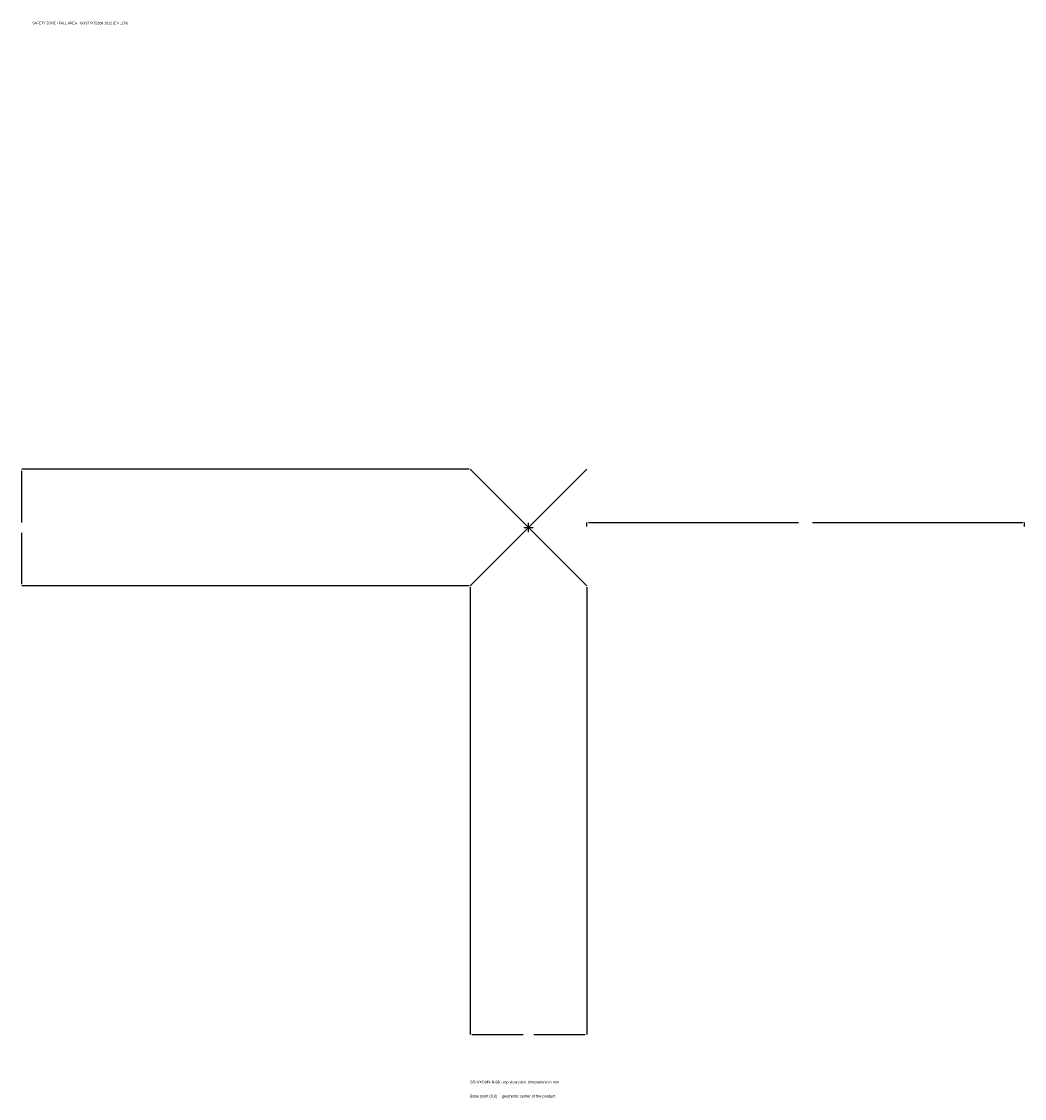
# Model space of a CAD drawing. Extents: x -1737 to 1700, y -1955 to 1733.
import ezdxf

# ---------------------------------------------------------------- set-up
doc = ezdxf.new("R2010")
doc.units = 0
for name, color, linetype in [('GP_MAF_zona_bezopasnosti', 1, 'Continuous'), ('ZSK_DANNYE', 3, 'Continuous'), ('ZSK_KONTUR', 7, 'Continuous'), ('ZSK_RAZMERY', 8, 'Continuous')]:
    doc.layers.add(name, color=color, linetype=linetype)
doc.dimstyles.new('ORION', dxfattribs={"dimtxt": 12, "dimasz": 7.2, "dimexe": 1.25, "dimexo": 3.6, "dimtad": 1, "dimcen": 2.5, "dimazin": 3, "dimtfac": 1, "dimtmove": 0, "dimatfit": 3})

# ---------------------------------------------------------------- blocks, each defined once
blk = doc.blocks.new('_CLOSEDFILLED')
at = {"color": 0, "linetype": 'BYBLOCK'}
blk.add_solid([(-1, 0.16), (0, 0), (-1, -0.16)], dxfattribs=at)
blk = doc.blocks.new('*D1')
for p, q in [((-200, -203.6), (-200, -1736)), ((200, -203.6), (200, -1736)), ((-192.8, -1736), (-18, -1736)), ((18, -1736), (192.8, -1736))]:
    blk.add_line(p, q)
at = {"layer": 'Defpoints'}
for p in [(-200, -200), (200, -200), (-200, -1736)]:
    blk.add_point(p, dxfattribs=at)
at = {"layer": 'ZSK_RAZMERY', "xscale": 7.199999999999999, "yscale": 7.199999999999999, "rotation": 180}
blk.add_blockref('_CLOSEDFILLED', (-200, -1736), dxfattribs=at)
at = {"layer": 'ZSK_RAZMERY', "xscale": 7.199999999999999, "yscale": 7.199999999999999}
blk.add_blockref('_CLOSEDFILLED', (200, -1736), dxfattribs=at)
blk = doc.blocks.new('*D2')
for p, q in [((-203.6, 200), (-1736, 200)), ((-1736, 18), (-1736, 192.8)), ((-1736, -192.8), (-1736, -18)), ((-203.6, -200), (-1736, -200))]:
    blk.add_line(p, q)
at = {"layer": 'Defpoints'}
for p in [(-200, 200), (-1736, -200), (-200, -200)]:
    blk.add_point(p, dxfattribs=at)
at = {"layer": 'ZSK_RAZMERY', "xscale": 7.199999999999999, "yscale": 7.199999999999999}
for p, rotation in [((-1736, 200), 90), ((-1736, -200), 270)]:
    blk.add_blockref('_CLOSEDFILLED', p, dxfattribs=dict(at, rotation=rotation))
blk = doc.blocks.new('*D3')
for p, q in [((200, 3.6), (200, 18)), ((207.2, 18), (926, 18)), ((974, 18), (1692.8, 18)), ((1700, 3.6), (1700, 18))]:
    blk.add_line(p, q)
at = {"layer": 'Defpoints'}
for p in [(200, 18), (200, 0), (1700, 0)]:
    blk.add_point(p, dxfattribs=at)
at = {"layer": 'ZSK_RAZMERY', "xscale": 7.199999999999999, "yscale": 7.199999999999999, "rotation": 180}
blk.add_blockref('_CLOSEDFILLED', (200, 18), dxfattribs=at)
at = {"layer": 'ZSK_RAZMERY', "xscale": 7.199999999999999, "yscale": 7.199999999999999}
blk.add_blockref('_CLOSEDFILLED', (1700, 18), dxfattribs=at)
blk = doc.blocks.new('B1')
at = {"layer": 'ZSK_KONTUR'}
for p, q in [((-200, -200), (200, 200)), ((-200, 200), (200, -200))]:
    blk.add_line(p, q, dxfattribs=at)
at = {"layer": 'ZSK_RAZMERY'}
for p, q in [((-16, 0), (16, 0)), ((0, -16), (0, 16))]:
    blk.add_line(p, q, dxfattribs=at)
at = {"layer": 'GP_MAF_zona_bezopasnosti', "color": 1}
blk.add_text('SAFETY ZONE / FALL AREA - GOST R 52169-2012 (EN 1176)', height=8.4, dxfattribs=at).set_placement((-1700, 1724))
at = {"layer": 'ZSK_RAZMERY'}
dim = blk.add_linear_dim(base=(-1736, -200), p1=(-200, -200), p2=(-200, 200), angle=90, dimstyle='ORION', dxfattribs=at)
dim.commit()
dim.dimension.update_dxf_attribs({"geometry": '*D2', "text_midpoint": (-1736, 0)})
for base, p1, p2, picture, middle in [((200, 18), (200, 0), (1700, 0), '*D3', (950, 18)), ((-200, -1736), (-200, -200), (200, -200), '*D1', (0, -1736))]:
    dim = blk.add_linear_dim(base=base, p1=p1, p2=p2, dimstyle='ORION', dxfattribs=at)
    dim.commit()
    dim.dimension.update_dxf_attribs({"geometry": picture, "text_midpoint": middle})

msp = doc.modelspace()

# ---------------------------------------------------------------- block references
msp.add_blockref('B1', (0, 0))

# ---------------------------------------------------------------- texts
at = {"layer": 'ZSK_DANNYE', "color": 3}
msp.add_text('SD-VXDUN-B-98 - top view plan, dimensions in mm', height=9.6, dxfattribs=at).set_placement((-200, -1904))
at = {"layer": 'ZSK_DANNYE', "color": 7}
msp.add_text('Base point (0,0) = geometric center of the product', height=9.6, dxfattribs=at).set_placement((-200, -1952))

doc.saveas('drawing.dxf')
